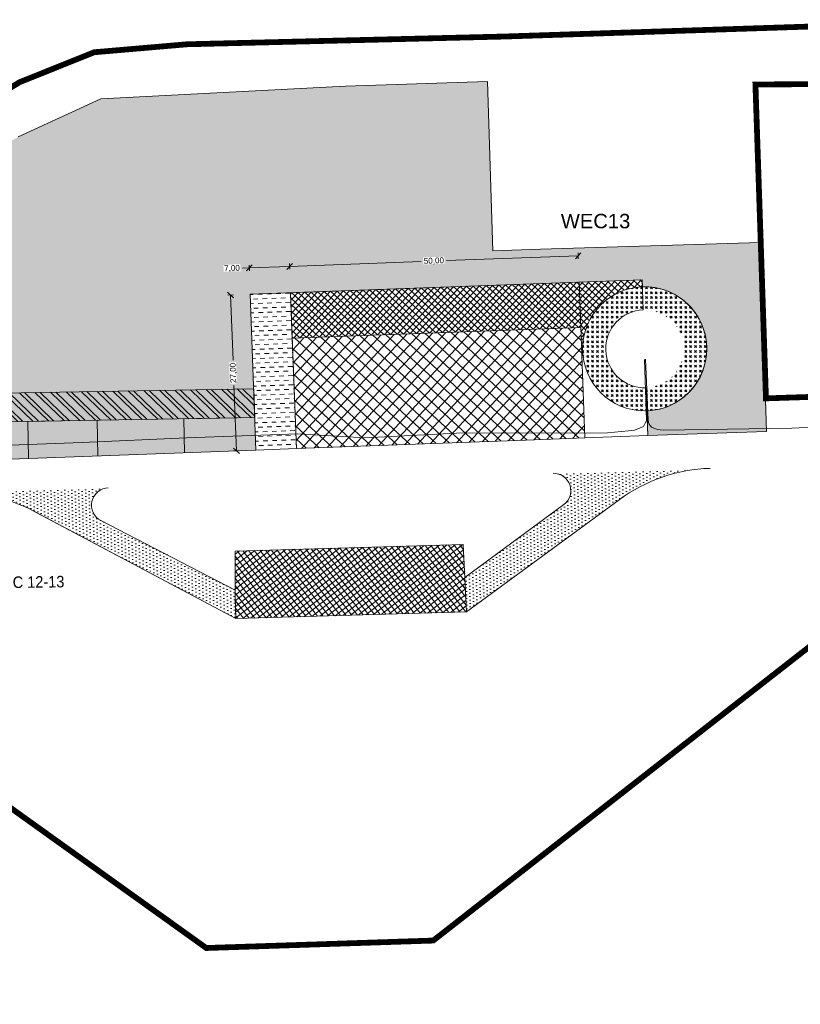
# Model space of a CAD drawing. Header units: metres. Extents: x 68442 to 71740, y 407111 to 411160.
# Tile 173 of 186: x 70607 to 70742, y 409024 to 409195. Entities that reach past the tile are written whole.
import ezdxf

# ---------------------------------------------------------------- set-up
doc = ezdxf.new("R2010")
doc.units = ezdxf.units.M
doc.linetypes.add('XX-CENTER', pattern=[8, 5, -1, 1, -1])
doc.layers.get('0').update_dxf_attribs({"lineweight": 0})
doc.layers.get('Defpoints').update_dxf_attribs({"lineweight": 0})
for name, color, linetype, lineweight in [('- van den heuvel -txt', 7, 'Continuous', 0), ('-REVISIE 33kV', 1, 'Continuous', 0), ('MACG_alg_werkgrens', 3, 'XX-CENTER', 0), ('RS AB Kabel', 224, 'Continuous', 0)]:
    doc.layers.add(name, color=color, linetype=linetype, lineweight=lineweight)
for name, color, linetype, lineweight, transparency in [('MACG_n_maatvoering', 3, 'Continuous', 0, 0.8), ('MACG_n_vhr_arc_auxcrane', 3, 'Continuous', 0, 0.8), ('MACG_n_vhr_arc_craneplatform_18', 150, 'Continuous', 0, 0.8), ('MACG_n_vhr_arc_craneplatform_18_temp', 34, 'Continuous', 0, 0.8), ('MACG_n_vhr_arc_freespace', 6, 'Continuous', 0, 0.8), ('MACG_n_vhr_arc_gravel', 34, 'Continuous', 0, 0.8), ('MACG_n_vhr_arc_laydown', 2, 'Continuous', 0, 0.8), ('MACG_n_vhr_arc_preassembly_13.5', 6, 'Continuous', 0, 0.8), ('MACG_n_vhr_kant_', 7, 'Continuous', 0, 0.8)]:
    doc.layers.add(name, color=color, linetype=linetype, lineweight=lineweight, transparency=transparency)
doc.styles.add('Arial', font='arial.ttf')
doc.styles.add('MACG_standaard', font='arial.ttf', dxfattribs={"height": 2})
doc.styles.get("Standard").update_dxf_attribs({"font": 'arial.ttf'})
doc.dimstyles.new('MACG_standaard', dxfattribs={"dimscale": 0, "dimtxt": 2, "dimasz": 2, "dimexe": 1, "dimexo": 0.1, "dimgap": 1, "dimtad": 0, "dimzin": 1, "dimtxsty": 'MACG_standaard', "dimcen": 0, "dimclrd": 256, "dimclre": 256, "dimclrt": 256, "dimazin": 0, "dimtfac": 1, "dimtofl": 0, "dimtmove": 1, "dimatfit": 3, "dimfxl": 1, "dimfxlon": 1, "dimtfill": 1, "dimlwd": -1, "dimlwe": -1, "dimarcsym": 0})
pattern_1 = [(134.999999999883, (0, 0), (1.733711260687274e-12, 0.8485281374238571), [0.5, -0.7000000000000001]), (134.999999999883, (0, 0.2121320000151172), (1.733711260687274e-12, 0.8485281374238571), [0.2, -1]), (134.999999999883, (-0.2121320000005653, 0), (1.733711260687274e-12, 0.8485281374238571), [0.2, -1])]
pattern_2 = [(91.64300309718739, (35322.05339531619, 204551.4928114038), (-0.6083548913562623, 0.2826735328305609), [0, -0.6])]

# ---------------------------------------------------------------- blocks, each defined once
blk = doc.blocks.new('_Oblique')
at = {"color": 0, "linetype": 'ByBlock', "lineweight": -2}
blk.add_line((-0.5, -0.5), (0.5, 0.5), dxfattribs=at)
blk = doc.blocks.new('*D151')
at = {"layer": 'Defpoints', "color": 0, "transparency": 16777216}
for p in [(70646.52080209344, 409152.0086072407), (70646.68907183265, 409147.4429335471), (70654.12260047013, 409135.7203072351)]:
    blk.add_point(p, dxfattribs=at)
at = {"layer": 'MACG_n_maatvoering', "transparency": 16777216}
for p, q in [((70646.53921729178, 409151.5089464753), (70646.50238689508, 409152.5082680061)), ((70653.51279126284, 409152.266299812), (70646.52080209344, 409152.0086072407)), ((70653.53120646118, 409151.7666390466), (70653.49437606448, 409152.7659605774)), ((70645.32972488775, 409151.9647096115), (70646.52080209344, 409152.0086072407))]:
    blk.add_line(p, q, dxfattribs=at)
for p, rotation in [((70646.52080209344, 409152.0086072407), 182.1107036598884), ((70653.51279126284, 409152.266299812), 2.110703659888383)]:
    blk.add_blockref('_Oblique', p, dxfattribs=dict(at, rotation=rotation))
at = {"layer": 'MACG_n_maatvoering', "transparency": 16777216, "insert": (70643.53796728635, 409151.8986736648), "char_height": 1, "attachment_point": 5, "rotation": 2.1107036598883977, "style": 'MACG_standaard', "bg_fill": 3, "box_fill_scale": 1.1, "bg_fill_color": 256, "bg_fill_true_color": 13158600, "bg_fill_transparency": 0}
blk.add_mtext('7,00', dxfattribs=at)
blk = doc.blocks.new('*D150')
at = {"layer": 'Defpoints', "color": 0, "transparency": 16777216}
for p in [(70703.48213834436, 409154.1079401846), (70703.65040808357, 409149.542266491), (70654.12260047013, 409135.7203072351)]:
    blk.add_point(p, dxfattribs=at)
at = {"layer": 'MACG_n_maatvoering', "transparency": 16777216}
for p, q in [((70703.48213834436, 409154.1079401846), (70680.68152086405, 409153.2676142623)), ((70703.5005535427, 409153.6082794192), (70703.46372314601, 409154.60760095)), ((70653.53120646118, 409151.7666390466), (70653.49437606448, 409152.7659605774)), ((70653.51279126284, 409152.266299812), (70676.31340874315, 409153.1066257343))]:
    blk.add_line(p, q, dxfattribs=at)
for p, rotation in [((70703.48213834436, 409154.1079401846), 2.110703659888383), ((70653.51279126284, 409152.266299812), 182.1107036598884)]:
    blk.add_blockref('_Oblique', p, dxfattribs=dict(at, rotation=rotation))
at = {"layer": 'MACG_n_maatvoering', "transparency": 16777216, "insert": (70678.4974648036, 409153.1871199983), "char_height": 1, "attachment_point": 5, "rotation": 2.1107036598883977, "style": 'MACG_standaard', "bg_fill": 3, "box_fill_scale": 1.1, "bg_fill_color": 256, "bg_fill_true_color": 13158600, "bg_fill_transparency": 0}
blk.add_mtext('50,00', dxfattribs=at)
blk = doc.blocks.new('*D149')
at = {"layer": 'Defpoints', "color": 0, "transparency": 16777216}
for p in [(70643.29599926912, 409147.3178804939), (70646.68907183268, 409147.4429335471), (70647.6834925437, 409120.4612522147)]:
    blk.add_point(p, dxfattribs=at)
at = {"layer": 'MACG_n_maatvoering', "transparency": 16777216}
for p, q in [((70643.79566003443, 409147.3362956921), (70642.79633850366, 409147.2994652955)), ((70643.29599926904, 409147.3178804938), (70643.71240132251, 409136.0196167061)), ((70644.29041998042, 409120.3361991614), (70643.87401792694, 409131.6344629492)), ((70644.7900807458, 409120.3546143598), (70643.79075921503, 409120.3177839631))]:
    blk.add_line(p, q, dxfattribs=at)
for p, rotation in [((70643.29599926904, 409147.3178804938), 92.11070366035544), ((70644.29041998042, 409120.3361991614), 272.1107036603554)]:
    blk.add_blockref('_Oblique', p, dxfattribs=dict(at, rotation=rotation))
at = {"layer": 'MACG_n_maatvoering', "transparency": 16777216, "insert": (70643.79320962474, 409133.8270398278), "char_height": 1, "attachment_point": 5, "rotation": 92.11070366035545, "style": 'MACG_standaard', "bg_fill": 3, "box_fill_scale": 1.1, "bg_fill_color": 256, "bg_fill_true_color": 13158600, "bg_fill_transparency": 0}
blk.add_mtext('27,00', dxfattribs=at)

msp = doc.modelspace()

# ---------------------------------------------------------------- hatches: boundary and pattern name
at = {"layer": 'MACG_n_vhr_arc_auxcrane'}
h = msp.add_hatch(dxfattribs=at)
h.set_pattern_fill('ACO-BETON_DETAIL', color=256, scale=2, angle=90.000000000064, style=0, pattern_type=2)
h.set_pattern_definition([(91.71918820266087, (35555.57993851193, 204577.1717876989), (-0.6087302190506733, 0.2818643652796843), [0, -0.6])])
h.paths.add_polyline_path([(70593.3031506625, 409118.4549747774), (70593.18774615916, 409125.1607201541), (70581.18952282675, 409124.95423319), (70581.30831330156, 409118.0517410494), (70581.61999999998, 409118.02)], flags=0)
h.paths.add_polyline_path([(70647.6834925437, 409120.4612522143), (70646.68907183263, 409147.4429335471), (70714.55978669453, 409149.9443360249), (70714.60407323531, 409148.7427064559, -1), (70715.39592676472, 409127.2572935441), (70715.55420740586, 409122.9626546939), (70736.07061365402, 409123.7024696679), (70735.05841951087, 409156.4088637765), (70696.9444221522, 409155.2293156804), (70688.70669632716, 409154.9743753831), (70687.79970299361, 409184.2814817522), (70663.19999999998, 409183.49), (70620.82, 409181.28), (70606.51999999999, 409174.7199999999), (70599.24, 409170.27), (70583.23, 409160.48), (70559.09999999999, 409145.6299999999), (70554.42, 409142.0499999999), (70552.3, 409139.6199999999), (70551.35, 409138.04), (70550.62999999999, 409134.8499999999), (70551.73999999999, 409130.2199999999), (70553.37999999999, 409127.9699999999), (70556.72, 409125.2499999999), (70563.91, 409122.46), (70575.63, 409118.63), (70581.61999999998, 409118.02), (70598.81, 409118.6599999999), (70608.29582677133, 409119.0096039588), (70608.18552532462, 409125.4188288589), (70620.18374865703, 409125.625315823), (70620.28999611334, 409119.4516538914)], flags=17)
h.paths.add_polyline_path([(70635.28270779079, 409120.0042163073), (70635.18152782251, 409125.8834245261), (70647.4758582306, 409126.0950074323), (70646.68907183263, 409147.4429335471), (70714.55978669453, 409149.9443360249), (70714.60407323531, 409148.7427064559, -1), (70715.39592676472, 409127.2572935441), (70715.55420740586, 409122.9626546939), (70736.07061365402, 409123.7024696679), (70735.05841951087, 409156.4088637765), (70696.9444221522, 409155.2293156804), (70688.70669632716, 409154.9743753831), (70687.79970299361, 409184.2814817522), (70663.19999999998, 409183.49), (70620.82, 409181.28), (70606.51999999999, 409174.7199999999), (70599.24, 409170.27), (70583.23, 409160.48), (70559.09999999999, 409145.6299999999), (70554.42, 409142.0499999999), (70552.3, 409139.6199999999), (70551.35, 409138.04), (70550.62999999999, 409134.8499999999), (70551.73999999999, 409130.2199999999), (70553.37999999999, 409127.9699999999), (70556.72, 409125.2499999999), (70563.91, 409122.46), (70575.63, 409118.63), (70581.61999999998, 409118.02), (70598.81, 409118.6599999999)], flags=17)
h = msp.add_hatch(dxfattribs=at)
h.set_pattern_fill('ACO-BETON_DETAIL', color=256, scale=2, angle=90.000000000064, style=0, pattern_type=2)
h.set_pattern_definition(pattern_2)
h.paths.add_polyline_path([(70710.57911744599, 409111.8684386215, -0.1516504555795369), (70726.26908334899, 409117.2984614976), (70699.12357090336, 409116.444031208, -0.7368595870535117), (70700.99936690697, 409111.0289803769), (70683.8605352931, 409098.4225338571), (70684.16144669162, 409092.436953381)])
h = msp.add_hatch(dxfattribs=at)
h.set_pattern_fill('ACO-BETON_DETAIL', color=256, scale=2, angle=90.000000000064, style=0, pattern_type=2)
h.set_pattern_definition(pattern_2)
h.paths.add_polyline_path([(70620.83612136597, 409108.2583783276, -0.7726776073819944), (70622.11635038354, 409113.9213268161), (70596.16422685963, 409113.1208167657, -0.1228633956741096), (70609.31776825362, 409109.8419036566), (70644.19831807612, 409091.2906639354), (70644.07855193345, 409095.0560504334), (70644.08274047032, 409096.2322132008)])
at = {"layer": 'MACG_n_vhr_arc_craneplatform_18'}
h = msp.add_hatch(dxfattribs=at)
h.set_pattern_fill('ANSI37', color=256, scale=0.9999999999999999, angle=-87.71207245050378, style=0)
h.set_pattern_definition([(317.2879275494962, (35357.39529955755, 204569.3485250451), (1.076824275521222, 1.166450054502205), []), (47.28792754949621, (35357.39529955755, 204569.3485250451), (-1.166450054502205, 1.076824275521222), [])])
h.paths.add_polyline_path([(70695.89699001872, 409122.2381800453), (70704.64482879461, 409122.5605851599), (70703.92821108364, 409141.6926762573), (70653.96786615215, 409139.8513676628), (70654.6844838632, 409120.7192765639)])
at = {"layer": 'MACG_n_vhr_arc_craneplatform_18_temp'}
h = msp.add_hatch(dxfattribs=at)
h.set_pattern_fill('ANSI37', color=256, scale=0.5, angle=92.11070365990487, style=0)
h.set_pattern_definition([(137.1107036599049, (0, 0), (-0.540213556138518, -0.5815568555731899), []), (227.1107036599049, (0, 0), (0.5815568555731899, -0.540213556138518), [])])
h.paths.add_polyline_path([(70653.96786615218, 409139.8513676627), (70653.69006315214, 409147.7009578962), (70703.65040808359, 409149.542266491), (70703.92821108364, 409141.6926762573)])
h = msp.add_hatch(dxfattribs=at)
h.set_pattern_fill('ANSI37', color=256, scale=0.5, angle=182.1450862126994, style=0)
h.set_pattern_definition([(227.1450862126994, (0, 0), (0.5818809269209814, -0.539864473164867), []), (317.1450862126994, (0, 0), (0.539864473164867, 0.5818809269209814), [])])
h.paths.add_polyline_path([(70714.60407323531, 409148.7427064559), (70714.55978669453, 409149.9443360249), (70703.65040808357, 409149.542266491), (70703.92821108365, 409141.6926762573), (70704.25753306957, 409137.5976267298, -0.00935997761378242), (70704.25, 409138, -0.4034644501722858)])
h = msp.add_hatch(dxfattribs=at)
h.set_pattern_fill('ANSI37', color=256, scale=0.5, angle=353.1800464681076, style=0)
h.set_pattern_definition([(38.18004646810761, (0, 0), (-0.4906444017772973, 0.623944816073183), []), (128.1800464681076, (0, 0), (-0.623944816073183, -0.4906444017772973), [])])
h.paths.add_polyline_path([(70644.1983180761, 409091.2906639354), (70684.1614466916, 409092.4369533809), (70683.57422411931, 409104.1176938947), (70644.10679063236, 409102.9856228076), (70644.07855193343, 409095.0560504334)])
at = {"layer": 'MACG_n_vhr_arc_freespace'}
h = msp.add_hatch(dxfattribs=at)
h.set_pattern_fill('AGR-GRAS_GAZON', color=256, scale=2, angle=32.84464099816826, style=0, pattern_type=2)
h.set_pattern_definition([(70.34464099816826, (0, 0), (-1.097961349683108, 1.584644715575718), [0, -1.519999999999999, 0, -1.699999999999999, 0, -1.624999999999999]), (40.34464099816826, (0, 0), (-0.04375970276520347, 3.330871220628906), [0, -0.82, 0, -1.37, 0, -0.525]), (0.344640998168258, (-1.033377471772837, -0.6671064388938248), (2.6132592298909, 1.693749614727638), [0, -0.5, 0, -1.8, 0, -2.35]), (350.3446409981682, (-1.033377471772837, -0.6671064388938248), (2.049561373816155, 2.367785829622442), [0, -0.25, 0, -1.18, 0, -1.35]), (83.84464099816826, (-4.200369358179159, 1.823347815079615), (-1.37695886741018, 1.203542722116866), [0.15, -2.0955]), (42.84464099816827, (-0.06756361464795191, -4.578551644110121), (-0.2496089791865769, 1.811691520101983), [0.15, -2.0955])])
edge = h.paths.add_edge_path()
edge.add_line((70736.07061365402, 409123.7024696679), (70735.05841951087, 409156.4088637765))
edge.add_line((70735.05841951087, 409156.4088637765), (70696.9444221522, 409155.2293156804))
edge.add_line((70696.9444221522, 409155.2293156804), (70688.70669632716, 409154.9743753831))
edge.add_line((70688.70669632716, 409154.9743753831), (70687.79970299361, 409184.2814817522))
edge.add_line((70687.79970299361, 409184.2814817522), (70663.19999999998, 409183.49))
edge.add_line((70663.19999999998, 409183.49), (70620.82, 409181.28))
edge.add_line((70620.82, 409181.28), (70606.51999999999, 409174.7199999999))
edge.add_line((70606.51999999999, 409174.7199999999), (70599.24, 409170.27))
edge.add_line((70599.24, 409170.27), (70583.23, 409160.48))
edge.add_line((70583.23, 409160.48), (70559.09999999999, 409145.6299999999))
edge.add_line((70559.09999999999, 409145.6299999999), (70554.42, 409142.0499999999))
edge.add_line((70554.42, 409142.0499999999), (70552.3, 409139.6199999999))
edge.add_line((70552.3, 409139.6199999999), (70551.35, 409138.04))
edge.add_line((70551.35, 409138.04), (70550.62999999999, 409134.8499999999))
edge.add_line((70550.62999999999, 409134.8499999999), (70551.73999999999, 409130.2199999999))
edge.add_line((70551.73999999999, 409130.2199999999), (70553.37999999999, 409127.9699999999))
edge.add_line((70553.37999999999, 409127.9699999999), (70556.72, 409125.2499999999))
edge.add_line((70556.72, 409125.2499999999), (70563.91, 409122.46))
edge.add_line((70563.91, 409122.46), (70575.63, 409118.63))
edge.add_line((70575.63, 409118.63), (70581.61999999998, 409118.02))
edge.add_line((70581.61999999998, 409118.02), (70598.81, 409118.6599999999))
edge.add_line((70598.81, 409118.6599999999), (70647.6834925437, 409120.4612522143))
edge.add_line((70647.6834925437, 409120.4612522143), (70646.68907183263, 409147.4429335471))
edge.add_line((70646.68907183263, 409147.4429335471), (70714.55978669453, 409149.9443360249))
edge.add_line((70714.55978669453, 409149.9443360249), (70714.60407323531, 409148.7427064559))
edge.add_arc((70715.00000000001, 409138), 10.75000000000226, -87.88929633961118, 92.11070366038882, ccw=False)
edge.add_line((70715.39592676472, 409127.2572935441), (70715.55420740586, 409122.9626546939))
edge.add_line((70715.55420740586, 409122.9626546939), (70736.07061365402, 409123.7024696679))
at = {"layer": 'MACG_n_vhr_arc_gravel'}
h = msp.add_hatch(dxfattribs=at)
h.set_pattern_fill('GOST_GLASS', color=256, scale=0.2, angle=89.99999999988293, style=0)
h.set_pattern_definition(pattern_1)
h.paths.add_polyline_path([(70714.75139482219, 409144.7454203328), (70714.60407323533, 409148.7427064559, 0.4034644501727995), (70704.25, 409138, 0.4250450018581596), (70715.39592676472, 409127.2572935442), (70715.24860517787, 409131.2545796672, -1)])
h = msp.add_hatch(dxfattribs=at)
h.set_pattern_fill('GOST_GLASS', color=256, scale=0.2, angle=89.99999999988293, style=0)
h.set_pattern_definition(pattern_1)
h.paths.add_polyline_path([(70714.60407323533, 409148.7427064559), (70714.75139482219, 409144.7454203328, -0.4250450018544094), (70721.75000000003, 409138, -0.4034644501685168), (70715.24860517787, 409131.2545796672), (70715.39592676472, 409127.2572935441, 0.4034644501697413), (70725.74999999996, 409138, 0.4250450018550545)])
at = {"layer": 'MACG_n_vhr_arc_laydown'}
h = msp.add_hatch(dxfattribs=at)
h.set_pattern_fill('ANSI32', color=256, scale=0.4, angle=90, style=0)
h.set_pattern_definition([(135.9859512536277, (35291.18207555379, 204562.2201797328), (-1.323660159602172, -1.370017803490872), []), (135.9859512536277, (35291.16662299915, 204563.118072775), (-1.323660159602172, -1.370017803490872), [])])
h.paths.add_polyline_path([(70647.4758582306, 409126.0950074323), (70539.8542214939, 409124.2428611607), (70539.768185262, 409129.2421208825), (70647.29167076, 409131.0925779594)])
at = {"layer": 'MACG_n_vhr_arc_preassembly_13.5'}
h = msp.add_hatch(dxfattribs=at)
h.set_pattern_fill('DASH', color=256, scale=0.4999999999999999, angle=182.1107036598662, style=0)
h.set_pattern_definition([(182.1107036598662, (69982.3729599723, 409427.9198574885), (-0.763977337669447, -0.8224455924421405), [0.7937499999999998, -0.7937499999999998])])
h.paths.add_polyline_path([(70647.68349254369, 409120.4612522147), (70646.68907183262, 409147.442933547), (70653.68432254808, 409147.700746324), (70654.67874325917, 409120.7190649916)])

# ---------------------------------------------------------------- linework, layer by layer
at = {"layer": '-REVISIE 33kV', "ltscale": 0.1}
msp.add_lwpolyline([(71096.712, 409136.293), (71081.768, 409135.767), (71059.215, 409135.145), (71036.013, 409134.477), (71011.436, 409133.714), (70987.743, 409132.971), (70981.56, 409132.735), (70960.695, 409132.07), (70951.541, 409131.809), (70948.952, 409131.641), (70944.249, 409130.881), (70942.021, 409130.652), (70922.163, 409129.992), (70902.507, 409129.174), (70887.303, 409128.685), (70866.698, 409127.971), (70846.496, 409127.527), (70829.81, 409127.035), (70823.416, 409126.962), (70789.161, 409125.79), (70765.788, 409125.141), (70745.639, 409124.491), (70740.496, 409124.284), (70718.208, 409123.915)], dxfattribs=at)
at = {"layer": 'MACG_alg_werkgrens', "ltscale": 10, "const_width": 1, "flags": 128}
msp.add_lwpolyline([(69468.20656480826, 410724.0543301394), (69445.01762850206, 410763.7583829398), (69410.5103316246, 410746.3735817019), (69391.66659987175, 410737.2221690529), (69365.72674637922, 410725.277114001), (69345.26674699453, 410716.379939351), (69315.384847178, 410704.0875152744), (69281.05072470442, 410691.0301501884), (69264.09981194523, 410684.9104273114), (69252.63144360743, 410680.9550372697), (69232.53888834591, 410674.3347321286), (69226.2878631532, 410672.3117351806), (69231.92281973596, 410654.9929695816), (69239.19229652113, 410630.4522234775), (69225.31, 410626.34), (69213.37, 410623.02), (69197.1, 410618.89), (69169.71, 410611.81), (69153.92896399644, 410607.8128229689), (69119.38, 410600.65), (69044.01, 410587.14), (69038.91, 410583.87), (69037, 410582.13), (69034.69, 410579.4), (69032.1, 410574.79), (69025.25, 410561.14), (69006.81145330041, 410524.6972740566), (68993.74, 410499.24), (68990.46, 410493.99), (68985.64, 410487.43), (68980.15, 410481.68), (68983.8573273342, 410477.2007859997), (68976.38328250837, 410470.5198468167), (69009.70539291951, 410433.2420120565), (69066.30335983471, 410483.5146420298), (69081.6698899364, 410509.3752860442), (69086.55384522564, 410515.4651562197), (69098.47460877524, 410511.4442984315), (69124.21884397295, 410533.645258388), (69141.79, 410549.77), (69154.92, 410561.36), (69164.8477892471, 410567.0251139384), (69195.70059126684, 410584.6668789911, 0.9752874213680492), (69254.72957505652, 410601.8558810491), (69273.28095412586, 410612.5450539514), (69265.69968568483, 410636.9714316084), (69295.01234843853, 410647.3305308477), (69309.56932142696, 410653.2856561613), (69325.240131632, 410659.5399705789), (69348.31548198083, 410669.2949146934), (69373.47053148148, 410680.4716013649), (69397.19206722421, 410690.963434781), (69414.3971084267, 410698.1955538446), (69423.28538058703, 410702.1850093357), (69433.9756074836, 410704.1084769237), (69438.86340269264, 410704.3412290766), (69447.93853424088, 410702.6581699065), (69455.80042612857, 410699.5838465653), (69460.60498305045, 410696.2318301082), (69470.4715735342, 410685.9823570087), (69476.25014530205, 410679.0913855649), (69486.19081639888, 410665.288224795), (69491.75116749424, 410658.1939837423), (69500.69215752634, 410650.9313365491), (69505.62412052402, 410648.2479244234), (69515.72780159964, 410644.4226624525), (69530.28723651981, 410645.9721913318), (69548.08414006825, 410653.461848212), (69567.54624077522, 410641.9152929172), (69591.65670663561, 410638.3138759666), (69606.83393043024, 410646.6851527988), (69601.5733561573, 410655.5332613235), (69599.74, 410658.57, -0.09734502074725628), (69598.01959358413, 410673.0043101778, 0.03786321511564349), (69599.51, 410681.13, -0.1333057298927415), (69605.29, 410689.24), (69610.73, 410692.59, -0.2952397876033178), (69626.31, 410691.87), (69632.1, 410685.1), (69639.81, 410674.22), (69641.62, 410671.06), (69638.8147158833, 410657.5082432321), (69655.0393714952, 410604.9326685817), (69666.62103121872, 410567.4026013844), (69675.17147267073, 410539.6951181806), (69678.3043690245, 410531.6160011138), (69683.93676631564, 410519.5496298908), (69693.99706435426, 410502.0032935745), (69715.7680627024, 410465.5616568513), (69732.29130321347, 410438.3908456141), (69745.60559088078, 410416.5207133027), (69752.28377418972, 410405.4923967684), (69769.94608725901, 410376.343133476), (69786.26693857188, 410349.3527345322), (69796.7898465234, 410331.8682927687), (69807.94852102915, 410313.3807105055), (69821.27900502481, 410291.5423129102), (69835.03186055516, 410268.9367957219), (69855.97713765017, 410234.2506599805), (69872.629205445, 410206.8422210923), (69890.27131294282, 410177.6579582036), (69900.34722192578, 410160.907076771), (69901.4867209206, 410158.6751904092), (69896.94615279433, 410155.9439698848), (69911.80837604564, 410131.5959911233, 0.09725038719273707), (69926.21988837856, 410128.6040487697), (69939.50187987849, 410127.9464670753, -0.3270617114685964), (69966.2662058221, 410111.2165545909), (69985.4437446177, 410061.2781104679), (69989.70169159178, 410051.9797298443), (69994.7392040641, 410043.2961145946), (70004.59461365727, 410028.3773142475), (70024.46120066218, 409998.8826886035), (70056.47888468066, 409951.3061297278), (70092.62892501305, 409897.2010361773), (70118.80440978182, 409856.7589131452), (70134.79070471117, 409830.3246464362), (70155.82211963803, 409792.6637406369), (70175.21423805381, 409753.9892893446), (70188.99064482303, 409723.5335544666), (70203.7084044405, 409687.0335106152), (70218.08152657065, 409646.2198325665), (70228.94688551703, 409611.3888242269), (70238.39691651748, 409575.2651576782), (70246.85829855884, 409538.0370723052), (70256.6970092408, 409481.3597125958), (70263.12345917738, 409416.6960548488), (70265.49906132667, 409348.6919479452), (70264.53255186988, 409312.7318177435), (70262.71228992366, 409293.5956788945), (70262.04139123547, 409279.5877717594, -0.419623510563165), (70237.4546777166, 409251.7953866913), (70223.92377864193, 409251.6932161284), (70223.89618604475, 409251.6918228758), (70193.16495688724, 409250.1400890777), (70167.12283457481, 409264.3697263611), (70140.67192326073, 409269.7872249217), (70102.4650513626, 409277.6125006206), (70087.77010063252, 409280.622222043), (70076.26996252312, 409289.4068206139), (70076.70896437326, 409309.2172222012), (70066.71141883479, 409309.4387695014), (70028.71795528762, 409310.2807110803), (69996.92656191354, 409310.3813332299), (69996.70749753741, 409302.0148266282, 1.022360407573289), (70016.34511557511, 409254.4194766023), (70045.60758997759, 409254.1600314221), (70075.7224733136, 409254.0532992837), (70107.35213903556, 409247.4996844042), (70107.9, 409236.1), (70108.49, 409220.64), (70109.08211555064, 409195.3612207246), (70110.8, 409155.33), (70112.6573991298, 409100.8713210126), (70088.94294319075, 409093.3629888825), (70083.94236255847, 409090.9845869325), (70074.77651695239, 409089.1319829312), (70057.19999999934, 409085.2499999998), (70045.80498639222, 409082.9043419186), (70034.52437770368, 409080.582234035), (70023.74226534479, 409078.3627413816), (70014.95977022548, 409076.554868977), (70004.8373020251, 409074.9109068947), (69996.71148705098, 409074.4439027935), (69985.0196703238, 409073.8178154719), (69973.15350114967, 409073.5989006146), (69958.80625221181, 409073.384620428), (69932.26441910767, 409072.45074072), (69866.2281050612, 409076.7983028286), (69861.52123155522, 409084.5340340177), (69796.6535299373, 409089.2243207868), (69748.81417587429, 409092.6674977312), (69750.29700666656, 409112.3107532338), (69694.9335723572, 409116.4900301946, 0.9057946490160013), (69648.84525435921, 409094.0775143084), (69624.58393597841, 409093.871628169), (69585.90235924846, 409092.5397966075), (69529.3193848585, 409090.8200108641), (69467.1689468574, 409088.9310073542), (69410.64927145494, 409087.2037333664), (69375.77221780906, 409086.0985776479), (69352.8514283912, 409104.5126186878), (69352.3097721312, 409121.8832225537), (69294.34358740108, 409119.894717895), (69295.47702131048, 409083.5461461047), (69288.45729795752, 409083.3269213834), (69220.51448324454, 409081.1707994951), (69160.3028745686, 409079.2244540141), (69133.53172483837, 409078.3589887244), (69097.11388773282, 409077.1816623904), (69079.2396442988, 409076.5986311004), (69043.74555859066, 409075.4577589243), (69008.48509483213, 409074.3758512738), (68984.99962525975, 409092.6020150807), (68984.29032442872, 409110.2784477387), (68926.33722090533, 409107.9529680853), (68927.85447744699, 409070.1252869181), (68922.81946982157, 409069.4244228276), (68908.1434917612, 409065.5583072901), (68898.99063854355, 409063.1471570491), (68889.02509710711, 409059.2095013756), (68879.38965442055, 409055.4022766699), (68853.7158018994, 409041.5153345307), (68784.24078778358, 409002.8768108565), (68690.79181961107, 408950.6712438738), (68634.58214079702, 408919.3163872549), (68605.74938968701, 408924.1875075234), (68596.82329017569, 408940.1420563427), (68591.84943122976, 408937.2687531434), (68546.25992969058, 408911.7241051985), (68577.27100689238, 408856.287772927), (68598.84743218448, 408854.4887570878), (68632.13021717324, 408873.1140120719), (68635.03747153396, 408888.5229505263), (68655.30600032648, 408899.8333125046), (68648.65401460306, 408911.7842284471), (68655.27458953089, 408915.3735219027), (68708.75504195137, 408945.1037734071), (68758.39633938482, 408972.9445010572), (68803.76435685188, 408998.2533950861), (68824.877370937, 409010.0350770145), (68860.5369421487, 409030.0835915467), (68885.33564592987, 409043.1695849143), (68903.48240583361, 409050.3156129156), (68925.81246079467, 409056.1752727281), (68932.3597040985, 409057.0825119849), (68933.56606828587, 409048.376583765), (68947.04906830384, 409033.2529433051), (68985.20031917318, 409034.4527967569), (68997.40604536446, 409050.0110153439), (69013.92035500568, 409050.5262467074), (69013.58999928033, 409061.004352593), (69059.75386272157, 409062.4810198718), (69126.26551886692, 409064.6610734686), (69181.76366020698, 409066.4510134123), (69253.04245284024, 409068.7209753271), (69299.0110837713, 409070.1666846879), (69301.134957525, 409060.0906651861), (69314.6141674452, 409044.9636466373), (69352.76571777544, 409046.1539401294), (69364.9788551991, 409061.71357537), (69381.03770462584, 409062.2186247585), (69380.69661583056, 409072.8543523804), (69492.88225604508, 409076.4309691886), (69548.43119177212, 409078.1609363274), (69630.69440884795, 409080.5000519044), (69630.69440884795, 409080.5000519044), (69654.36897127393, 409080.6706179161), (69653.73303890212, 409075.0246032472), (69704.60183389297, 409073.9825987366), (69742.1457954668, 409070.7546939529), (69879.56036612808, 409059.754424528), (69883.08, 409041.89), (69885.53999999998, 408968.1299999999), (69901.9, 408953.0599999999), (69901.9, 408953.0599999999), (69904.51999999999, 408928.16), (69914.90147842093, 408898.6748793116), (69919.7644726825, 408899.039577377), (69922.331076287, 408911.1304018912), (69918.34739580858, 408959.1835476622), (69921.1520550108, 408963.1460021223), (69925.43550511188, 408965.1103317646), (70038.7721428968, 408992.1941244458), (70102.6594370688, 409007.2734857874), (70144.74120843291, 409017.2191775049), (70178.35613170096, 409024.4811105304), (70202.47931688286, 409026.3808798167), (70230.7870944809, 409027.2208138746), (70290.97953065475, 409028.8728735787, 1.530501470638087), (70337.17983075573, 409019.3887496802), (70346.2401587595, 409081.0898157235), (70355.13148721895, 409093.8322885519), (70368.20825665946, 409102.8346936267), (70477.25240017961, 409107.5295936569), (70533.86, 409109.6), (70639.0820845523, 409034.2365002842), (70678.38093669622, 409035.5269339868), (70780.17816725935, 409115.0627180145), (70833.95936467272, 409116.727133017), (70850.18388126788, 409119.1480910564), (70864.29987759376, 409119.5708965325), (70913.12442063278, 409121.0710355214), (70966.1938552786, 409122.8610164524), (71052.40029041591, 409125.4609089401), (71091.99771945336, 409126.6772301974), (71182.62938168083, 409129.5462424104), (71197.80882905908, 409129.599842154), (71208.91029203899, 409129.103354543), (71246.18266279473, 409126.2999455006), (71276.10231321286, 409122.3106587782), (71303.55514457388, 409117.9896569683), (71325.80348827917, 409113.7011792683), (71409.43419338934, 409090.5752282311), (71435.94527043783, 409080.7293945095), (71455.22978372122, 409072.6535694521), (71458.59039131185, 409060.1610201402), (71529.6349708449, 409023.0478735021), (71558.23730726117, 409072.4892550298), (71513.67877826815, 409098.1227926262), (71470.67240908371, 409081.2894596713), (71429.61862129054, 409097.4122692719), (71395.96994863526, 409109.3836157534), (71364.5178203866, 409118.3024820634), (71317.66654700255, 409127.9824976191), (71272.74904838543, 409136.1141444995), (71231.57587422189, 409140.2811637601), (71215.15397105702, 409141.4355677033), (71214.91021433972, 409152.2769298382), (71197.70084941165, 409154.5902325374, 0.7497292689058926), (71149.48278798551, 409165.4915036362), (71090.86415341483, 409163.6968857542), (71091.34401686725, 409147.2067125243), (70997.45216131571, 409144.1173340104), (70941.20885883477, 409139.3922718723), (70845.67898250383, 409136.7897375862), (70843.18504478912, 409136.6637322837), (70840.97759122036, 409185.9999412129), (70834.11036896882, 409192.1008316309), (70826.66985912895, 409196.5247298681), (70690.65037771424, 409192.0791401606), (70635.74991090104, 409190.737907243), (70619.6715660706, 409189.3571333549), (70606.74068364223, 409184.1640909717), (70598.2395908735, 409178.9819877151), (70572.83881279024, 409163.1115015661), (70553.42533344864, 409151.0482496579), (70549.21000869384, 409148.5904031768), (70544.46921422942, 409145.8261689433), (70539.62345607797, 409143.0634834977), (70529.20210589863, 409138.2745118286), (70522.79653298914, 409135.3697025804), (70509.24262955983, 409130.693030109), (70499.40899263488, 409127.9384140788), (70491.23625683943, 409125.8250681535), (70476.2904552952, 409123.2180685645), (70462.04387773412, 409125.3384286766), (70392.24926009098, 409121.8120808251), (70392.24926009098, 409121.8120808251), (70369.16235332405, 409120.6456231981), (70349.68999873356, 409108.0934782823), (70315.3525134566, 409114.0765971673), (70310.99860993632, 409105.6308885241), (70298.50257201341, 409107.1579684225), (70288.16457997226, 409108.761412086), (70275.8212887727, 409110.6758817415), (70267.75460372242, 409111.7639022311), (70262.71344238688, 409112.4345910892), (70246.87383645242, 409113.9821834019), (70244.62825108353, 409113.891110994), (70233.26332139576, 409113.6154240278), (70229.07390600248, 409113.6030293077), (70227.63101123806, 409113.7977829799), (70221.73607665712, 409113.7568061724), (70211.80921828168, 409113.4653179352), (70207.3414257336, 409113.3204771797), (70200.97790496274, 409112.9813434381), (70190.53867242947, 409112.5078353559), (70179.72940840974, 409112.1897078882), (70161.49828612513, 409111.6512021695), (70152.4786012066, 409111.3766663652), (70148.8432910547, 409111.2660164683), (70144.36013993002, 409110.9501011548), (70140.94000000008, 409110.66), (70139.53740193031, 409110.0288308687), (70138.87508080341, 409109.7307863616), (70136.93999999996, 409108.8599999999), (70136.59943404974, 409108.4517078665), (70118.00825013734, 409102.5654761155), (70116.8370576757, 409102.1946600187), (70115.37, 409150.37), (70113.55, 409195.79), (70112.69, 409232.67), (70112.89, 409240.48), (70115.28087690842, 409245.8568629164), (70163.84287826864, 409235.7948958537), (70190.7727709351, 409234.2880230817), (70200.43521104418, 409234.1996105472), (70205.91091094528, 409234.1736241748), (70224.5383662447, 409235.0782943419), (70238.1564755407, 409235.7842925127), (70251.99598802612, 409236.7980402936), (70260.3254226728, 409237.9032675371), (70269.1702806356, 409239.5702235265), (70292.00607237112, 409244.1612812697), (70303.40010350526, 409248.9023223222), (70322.48655938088, 409249.6058385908), (70399.56185277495, 409251.818898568), (70418.13564846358, 409254.3943044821), (70456.16733520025, 409255.6020926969), (70468.96153871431, 409256.5125767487), (70481.2821686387, 409260.8309370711), (70495.09588899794, 409270.9519836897), (70507.79989213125, 409290.4211267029), (70511.22190696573, 409306.6808820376), (70510.9893707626, 409332.0778795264), (70510.02910861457, 409346.0316888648), (70509.91961001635, 409354.4730353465), (70509.44191602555, 409370.039484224), (70512.00956169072, 409407.9797898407), (70515.89405866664, 409416.387208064), (70520.95538156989, 409424.0448021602), (70524.63297817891, 409427.7308160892), (70533.657182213, 409434.0503348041), (70542.20766798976, 409438.2893468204), (70561.57402794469, 409440.9728036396), (70592.7210444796, 409443.5423665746), (70600.32091864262, 409443.7609250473), (70688.86434435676, 409446.611035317), (70734.9631092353, 409448.110995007), (70820.87824009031, 409450.7402339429), (70866.08626107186, 409451.0859330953), (70865.81086347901, 409444.2653377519), (70928.61179795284, 409436.9051505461, 1.442493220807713), (70933.41076275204, 409484.8926919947), (70891.2825815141, 409498.6618392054), (70874.72974628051, 409500.6925797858), (70873.2386136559, 409488.515997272), (70851.54590313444, 409492.3673586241), (70851.54590313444, 409492.3673586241), (70849.04153366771, 409471.916688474), (70802.50937843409, 409471.711974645), (70763.74962559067, 409471.5414547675), (70758.86739589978, 409471.5199758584), (70758.89453894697, 409465.3502681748), (70732.73384790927, 409465.433999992), (70632.33827805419, 409461.5462231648), (70589.83012316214, 409460.5058137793), (70573.22135147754, 409460.0993053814), (70553.83504547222, 409463.8119978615), (70541.02096816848, 409460.9725316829), (70492.85016665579, 409449.593927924), (70456.07631611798, 409445.1126052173), (70455.78362528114, 409447.5107178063), (70394.63228503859, 409440.1216846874, 0.2324516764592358), (70372.54968380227, 409434.8066598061), (70275.7617610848, 409423.1738913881), (70274.41332516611, 409438.4463107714), (70272.36656096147, 409460.2056465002), (70268.81738970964, 409487.859335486), (70265.68359891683, 409508.8016777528), (70263.60594672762, 409520.0330025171), (70258.38405468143, 409546.8524923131), (70254.86902010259, 409562.401303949), (70251.32073729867, 409577.8745017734), (70243.2684545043, 409608.3743755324), (70240.10161609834, 409619.5635760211), (70234.35959925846, 409638.4992676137), (70229.64992422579, 409653.093804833), (70226.0026479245, 409663.9263121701), (70222.11212956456, 409674.9257335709), (70217.28116352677, 409688.4100487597), (70212.89980368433, 409700.2709714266), (70208.15233096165, 409711.5891426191), (70200.71745834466, 409729.3141862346), (70193.13536430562, 409746.5089180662), (70185.5203887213, 409762.5215305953), (70177.76168277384, 409778.5684065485), (70168.72093080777, 409795.9899373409), (70161.47700839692, 409809.6130594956), (70154.53432645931, 409822.66966043), (70147.27841711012, 409835.2100584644), (70140.0952828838, 409847.2649539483), (70133.43715661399, 409858.4387694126), (70128.37770641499, 409866.6747487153), (70123.93513247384, 409873.4731274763), (70118.24881506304, 409882.1747810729), (70107.66380036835, 409898.3728094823), (70097.95099249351, 409913.2293920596), (70090.26517297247, 409924.7249470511), (70078.82106065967, 409941.8417193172), (70069.960402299, 409955.0944616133), (70064.80970686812, 409962.7982728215), (70058.6806109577, 409971.9654616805), (70052.83656463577, 409980.706306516), (70048.58020293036, 409987.0724773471), (70044.5886492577, 409993.042578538), (70041.04960369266, 409998.3266707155), (70037.92852983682, 410002.9644627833), (70034.97889598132, 410007.3200607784), (70028.72906895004, 410016.5482293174), (70020.37381045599, 410028.8850436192), (70012.4581750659, 410040.5727399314), (70007.1557295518, 410048.4435262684), (70003.71162625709, 410054.0384756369), (70001.7208495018, 410057.7182497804), (69998.22045433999, 410065.4842162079), (69994.44552329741, 410074.5956667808), (69985.76025754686, 410097.6562307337), (69977.56029950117, 410119.2523269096), (69971.93933342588, 410133.8902324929), (69970.4050095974, 410137.0712244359), (69968.41813106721, 410140.2738203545), (69965.54958145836, 410143.3854673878), (69963.65098102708, 410144.5659443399), (69961.93458832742, 410145.6331315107), (69960.30023284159, 410146.6493110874), (69956.84747253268, 410147.657259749), (69953.85787294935, 410148.53), (69949.78619518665, 410148.53), (69948.3093069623, 410148.53), (69946.18356416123, 410148.53), (69944.73672694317, 410148.1995693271), (69942.91181952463, 410147.7827944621), (69941.44542940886, 410147.4478982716), (69939.73888575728, 410146.9507089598), (69938.40638647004, 410146.4999378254), (69937.2315802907, 410146.1025126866), (69936.1190051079, 410145.7261396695), (69933.41610783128, 410149.3681794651), (69930.9532013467, 410152.967927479), (69920.55177398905, 410169.8085883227), (69910.97966453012, 410185.5268268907), (69896.06279634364, 410210.155580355), (69886.825742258, 410225.4153754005), (69873.62172153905, 410247.2656176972), (69860.1774464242, 410269.6387422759), (69852.17058481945, 410282.9548155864), (69839.3626985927, 410304.1458420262), (69813.68951866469, 410346.4129298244), (69808.28550568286, 410355.3617159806), (69793.78933332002, 410379.3531120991), (69782.48438552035, 410397.9568078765), (69775.85751543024, 410408.8464135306, 0.8745155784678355), (69774.18903038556, 410470.1683012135), (69767.98091319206, 410480.5804786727), (69767.98091319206, 410480.5804786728), (69755.69156655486, 410501.057537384), (69748.71562832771, 410512.783124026), (69726.08305495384, 410499.2369457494), (69705.95000000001, 410531.26), (69694.583010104, 410550.4808434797), (69686.11720645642, 410577.9208459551), (69680.0039006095, 410598.0641781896), (69679.0998634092, 410601.046933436), (69677.32103120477, 410606.9159611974), (69676.33979426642, 410610.1534261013), (69674.5967553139, 410615.9043586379), (69673.28852505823, 410620.2206958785), (69671.2412752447, 410626.9753329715), (69669.51857795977, 410632.6542778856), (69668.00132664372, 410637.6556165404), (69666.29687928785, 410643.2740123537), (69664.89789530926, 410647.8855045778), (69663.03086301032, 410654.0398316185), (69661.43830624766, 410659.289400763), (69660.85023936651, 410661.2278545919), (69660.43495684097, 410662.5967567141), (69659.7848895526, 410665.0040323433), (69659.68273381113, 410666.3617725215), (69659.69101396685, 410666.422682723), (69660.19340284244, 410667.4796939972), (69661.25135042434, 410668.6901605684), (69661.92629801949, 410669.4624119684), (69663.10107856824, 410670.3792453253), (69667.08557465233, 410673.4888634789), (69664.77394754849, 410677.2655822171), (69655.85772178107, 410693.749359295), (69633.12126373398, 410730.9058720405), (69596.64626904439, 410708.7560213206), (69590.40793400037, 410708.7187733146), (69584.97276634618, 410710.4119140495), (69578.26807694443, 410711.1541236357), (69576.04774156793, 410712.0620529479), (69555.92648434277, 410743.2719334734), (69552.70339471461, 410742.7347274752), (69539.43289679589, 410755.6824652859), (69495.75936919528, 410828.1384078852), (69486.7795853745, 410843.0505822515, -0.333078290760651), (69489.89862521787, 410874.0887059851), (69516.31092365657, 410899.3881028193), (69534.63644368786, 410914.580294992), (69635.84491216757, 410998.4507388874), (69671.82860860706, 411027.395230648), (69684.96210609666, 411035.5511032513), (69701.88011943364, 411041.3365378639), (69710.64387168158, 411042.0417754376), (69721.39060468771, 411039.5837460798), (69739.36628568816, 411030.6056537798), (69747.07921064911, 411023.5498470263), (69748.3916021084, 411022.3529576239), (69751.41808443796, 411018.1717558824), (69754.08096337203, 411011.9518907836), (69754.23293151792, 411006.6955807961), (69753.49448936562, 411004.6404409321), (69751.2942880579, 411001.3499163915), (69740.19567163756, 410989.2170458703), (69720.19095574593, 410967.3481373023), (69714.00790290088, 410960.91529529), (69732.07828505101, 410943.5465914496), (69734.90664241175, 410943.5267259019, -0.3656087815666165), (69768.34638080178, 410946.1184824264), (69772.53318278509, 410941.5507548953), (69785.47, 410954.54), (69781.03, 410959.77, -0.3221582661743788), (69777.15, 410981.66), (69779.87, 410993.92), (69809.28997632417, 411027.1308217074), (69790.43771763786, 411042.9067703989), (69787.62076924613, 411042.6522085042, -0.3651736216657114), (69754.62461914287, 411036.8091795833), (69738.66720083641, 411046.0330252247), (69723.37092932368, 411052.1699138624), (69711.17561944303, 411054.4416904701), (69699.75331200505, 411054.337186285), (69687.16551573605, 411050.3691813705), (69674.90000651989, 411044.205660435), (69657.89043483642, 411031.3701547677), (69640.75145476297, 411017.2214787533), (69601.6122303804, 410984.7748139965), (69554.37736567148, 410946.002862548), (69530.01003824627, 410925.8050778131), (69508.64259069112, 410908.389759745), (69483.11932027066, 410889.4965576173), (69471.4533518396, 410881.7125752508), (69455.61676161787, 410869.8130760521), (69467.47678907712, 410849.7658038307), (69472.82340225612, 410843.7471023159), (69483.01276843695, 410827.459929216), (69512.67621906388, 410773.0982934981), (69508.68092865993, 410771.113971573), (69505.69850415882, 410765.9385693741), (69500.69993377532, 410743.5241639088)], format="xyb", close=True, dxfattribs=at)
msp.add_lwpolyline([(70734.17453569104, 409183.7728669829), (70735.99649684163, 409129.4170812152), (70809.32453554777, 409131.8267876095), (70822.26906488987, 409149.9631407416), (70821.9647361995, 409166.1593068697), (70803.89722964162, 409184.2026368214), (70734.17453569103, 409183.7728669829)], dxfattribs=at)
at = {"layer": 'MACG_n_vhr_kant_'}
for points in [[(70598.81, 409118.6599999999), (70647.6834925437, 409120.4612522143), (70646.68907183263, 409147.4429335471), (70714.55978669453, 409149.9443360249), (70714.60407323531, 409148.7427064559, -0.9999999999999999), (70715.39592676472, 409127.2572935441), (70715.55420740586, 409122.9626546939), (70736.07061365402, 409123.7024696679), (70735.05841951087, 409156.4088637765), (70696.9444221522, 409155.2293156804), (70688.70669632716, 409154.9743753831), (70687.79970299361, 409184.2814817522), (70663.19999999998, 409183.49), (70620.82, 409181.28), (70606.51999999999, 409174.7199999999)], [(70699.12357085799, 409116.4440312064, -0.7368595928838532), (70700.99936690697, 409111.0289803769), (70683.86053529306, 409098.422533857)], [(70684.1614466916, 409092.4369533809), (70710.57911744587, 409111.8684386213, -0.1520124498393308), (70726.30869350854, 409117.2997082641)], [(70644.1983180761, 409091.2906639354), (70609.31776825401, 409109.8419036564, 0.1384427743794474), (70594.44973780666, 409113.0679322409)], [(70644.0827404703, 409096.2322132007), (70620.83612136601, 409108.2583783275, -0.7726776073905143), (70622.11635038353, 409113.9213268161)]]:
    msp.add_lwpolyline(points, format="xyb", dxfattribs=at)
for points in [[(70703.92821108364, 409141.6926762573), (70703.65040808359, 409149.542266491), (70653.69006315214, 409147.7009578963), (70653.96786615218, 409139.8513676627)], [(70653.68432254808, 409147.7007463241), (70646.68907183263, 409147.4429335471), (70647.68349254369, 409120.4612522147), (70654.67874325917, 409120.7190649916)], [(70647.4758582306, 409126.0950074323), (70539.8542214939, 409124.2428611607), (70539.768185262, 409129.2421208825), (70647.29167076, 409131.0925779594)]]:
    msp.add_lwpolyline(points, close=True, dxfattribs=at)
at = {"layer": 'MACG_n_vhr_kant_', "flags": 128}
msp.add_lwpolyline([(70704.64482879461, 409122.5605851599), (70715.55420740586, 409122.9626546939), (70715.24860517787, 409131.2545796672, -0.9999999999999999), (70714.75139482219, 409144.7454203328), (70714.55978669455, 409149.9443360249), (70703.65040808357, 409149.542266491), (70703.92821108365, 409141.6926762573)], format="xyb", close=True, dxfattribs=at)
at = {"layer": 'MACG_n_vhr_kant_'}
for points in [[(70695.89699001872, 409122.2381800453), (70704.64482879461, 409122.5605851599), (70703.92821108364, 409141.6926762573), (70703.92821108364, 409141.6926762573), (70653.96786615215, 409139.8513676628), (70654.6844838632, 409120.7192765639), (70695.89699001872, 409122.2381800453)], [(70608.29582677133, 409119.0096039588), (70608.18552532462, 409125.4188288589), (70620.18374865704, 409125.625315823)], [(70608.18552532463, 409125.4188288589), (70620.18374865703, 409125.625315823), (70620.28999611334, 409119.4516538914)], [(70635.28270779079, 409120.0042163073), (70635.18152782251, 409125.8834245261), (70647.4758582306, 409126.0950074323)], [(70608.75585378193, 409110.1407581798), (70644.19831807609, 409091.2906639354)], [(70684.1614466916, 409092.4369533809), (70683.57422411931, 409104.1176938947), (70683.57422411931, 409104.1176938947), (70644.10679063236, 409102.9856228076), (70644.07855193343, 409095.0560504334), (70644.1983180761, 409091.2906639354)], [(70644.19831807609, 409091.2906639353), (70684.1614466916, 409092.4369533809)]]:
    msp.add_lwpolyline(points, dxfattribs=at)
msp.add_circle((70714.99999999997, 409138), 10.74999999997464, dxfattribs=at)
at = {"layer": 'RS AB Kabel', "ltscale": 0.1}
for points in [[(70708.53300000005, 409123.452), (70712.21600000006, 409123.8260000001), (70713.243, 409123.926), (70714.809, 409124.559), (70715.301, 409125.58), (70714.96385839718, 409136.1451301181)], [(70718.20800000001, 409123.915), (70717.158, 409124.001), (70716.162, 409124.437), (70715.732, 409125.021), (70715.59, 409125.665), (70715.12044368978, 409136.1916628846)]]:
    msp.add_lwpolyline(points, dxfattribs=at)

# ---------------------------------------------------------------- texts
at = {"layer": '- van den heuvel -txt', "width": 0.9}
msp.add_text('3x1x240al WEC 12-13', height=2, rotation=0.821150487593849, dxfattribs=at).set_placement((70589.36371103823, 409096.3367871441))
at = {"style": 'Arial'}
msp.add_text('WEC13', height=2.5, dxfattribs=at).set_placement((70700.47758558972, 409158.8735257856))

# ---------------------------------------------------------------- next in the draw order: dimensions: what is measured, and where the dimension line sits
at = {"layer": 'MACG_n_maatvoering'}
dim = msp.add_linear_dim(base=(70646.52080209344, 409152.0086072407), p1=(70654.12260047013, 409135.7203072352), p2=(70646.68907183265, 409147.4429335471), angle=2.11070365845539, dimstyle='MACG_standaard', override={"dimblk1": 'Oblique', "dimblk2": 'Oblique', "dimsah": 1}, dxfattribs=at)
dim.commit()
dim.dimension.update_dxf_attribs({"geometry": '*D151', "text_midpoint": (70643.55357476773, 409151.4751948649), "dimtype": 160})

# ---------------------------------------------------------------- next in the draw order: dimensions: what is measured, and where the dimension line sits
for base, p1, p2, angle, picture, middle in [((70703.48213834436, 409154.1079401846), (70654.12260047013, 409135.7203072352), (70703.65040808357, 409149.542266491), 2.11070365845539, '*D150', (70678.4974648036, 409153.1871199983)), ((70643.29599926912, 409147.3178804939), (70647.68349254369, 409120.4612522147), (70646.68907183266, 409147.4429335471), 92.11070366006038, '*D149', (70643.79320962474, 409133.8270398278))]:
    dim = msp.add_linear_dim(base=base, p1=p1, p2=p2, angle=angle, dimstyle='MACG_standaard', override={"dimblk1": 'Oblique', "dimblk2": 'Oblique', "dimsah": 1}, dxfattribs=at)
    dim.commit()
    dim.dimension.update_dxf_attribs({"geometry": picture, "text_midpoint": middle})

# ---------------------------------------------------------------- next in the draw order: linework, layer by layer
at = {"layer": '-REVISIE 33kV', "ltscale": 0.1}
msp.add_lwpolyline([(70520.304, 409134.742), (70536.349, 409142.172), (70539.917, 409144.128), (70542.724, 409144.934), (70544.686, 409144.617), (70553.076, 409138.56), (70553.884, 409134.703), (70556.635, 409130.024), (70565.129, 409123.77), (70567.227, 409122.786), (70579.095, 409120.555), (70588.66, 409120.641), (70594.19, 409120.896), (70617.581, 409121.77), (70635.671, 409122.571), (70654.932, 409123.265), (70666.53, 409122.563), (70682.426, 409123.365), (70708.533, 409123.452)], dxfattribs=at)

doc.saveas('drawing.dxf')
